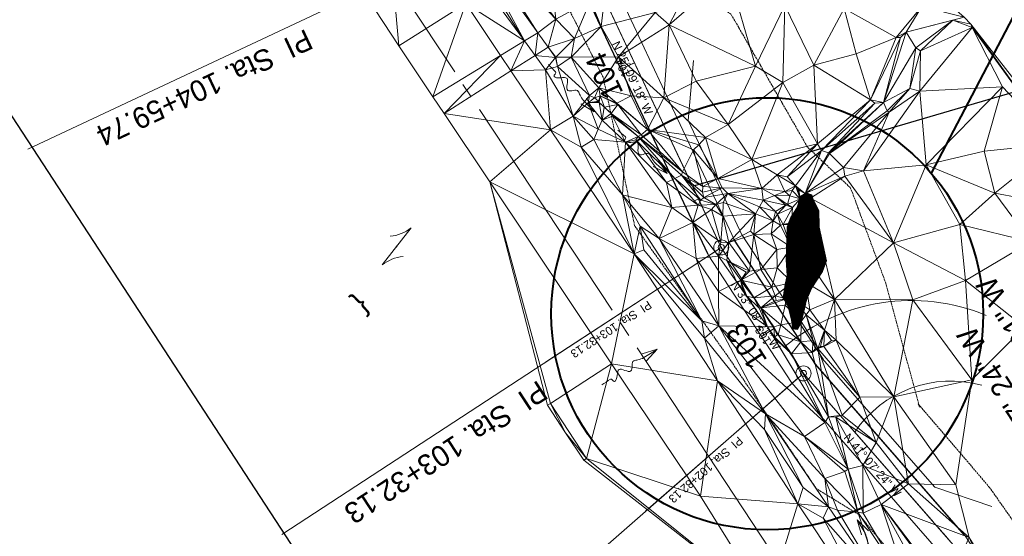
# Model space of a CAD drawing. Extents: x 2399984 to 2508823, y 556481 to 592637.
# Tile 15 of 158: x 2439688 to 2440016, y 560961 to 561133. Entities that reach past the tile are written whole.
import ezdxf
from ezdxf.enums import TextEntityAlignment as Align

# ---------------------------------------------------------------- set-up
doc = ezdxf.new("R2010")
doc.units = 0
doc.header["$MEASUREMENT"] = 0
for name, pattern in [('cl20', [100, 5, -5, 80, -5, 5]), ('cl50', [100, 7.5, -7.5, 70, -7.5, 7.5]), ('constlimit', [0.85, 0.65, -0.1, -0.1]), ('fencepr', [1, 0.925, 0.075]), ('stream', [1.4, 0.7, -0.1, 0.1, -0.1, 0.1, -0.1, 0.1, -0.1])]:
    doc.linetypes.add(name, pattern=pattern)
for name, color, linetype, lineweight in [('DR_X_Flow_Arrow', 151, 'Continuous', 0), ('DT_X_Triangles', 91, 'Continuous', 0), ('DV_X_Property_Line', 7, 'Continuous', 0), ('DV_X_Property_Line (Construction)', 7, 'Continuous', 0), ('DV_X_Text', 7, 'Continuous', 0), ('EV_Ecological_Wetlands', 151, 'stream', 13), ('GE_P_CL_20', 7, 'cl20', 13), ('GE_P_CL_50', 7, 'cl50', 13), ('PV_P_Bikeway', 193, 'Continuous', 13), ('RD_P_Fence', 230, 'fencepr', 13), ('RW_P_Const_Limits', 120, 'constlimit', 0), ('RW_X_CL_20', 6, 'cl20', 0)]:
    doc.layers.add(name, color=color, linetype=linetype, lineweight=lineweight)
for name, color, linetype, lineweight, plot in [('GK_Visualization', 30, 'Continuous', 13, False), ('SC_Scratch1', 7, 'Continuous', 0, False), ('SC_Scratch2', 7, 'Continuous', 0, False)]:
    doc.layers.add(name, color=color, linetype=linetype, lineweight=lineweight, plot=plot)
doc.styles.add('Slanted-Normal LS 0.50', font='font31.shx', dxfattribs={"height": 0.14})
doc.styles.add('Style-font30', font='font30.shx')
doc.styles.add('Style-font31', font='font31.shx')

# ---------------------------------------------------------------- blocks, each defined once
blk = doc.blocks.new('X_89')
at = {"layer": 'GK_Visualization', "color": 1, "linetype": 'Continuous', "lineweight": 0}
for p, q in [((-0.07, -0.07), (0.07, 0.07)), ((-0.07, 0.07), (0.07, -0.07))]:
    blk.add_line(p, q, dxfattribs=at)
blk = doc.blocks.new('X_90')
at = {"layer": 'GK_Visualization', "color": 1, "linetype": 'Continuous', "lineweight": 0}
for p, q in [((-0.07, -0.07), (0.07, 0.07)), ((-0.07, 0.07), (0.07, -0.07))]:
    blk.add_line(p, q, dxfattribs=at)
blk = doc.blocks.new('DFL-X_7')
at = {"layer": 'DR_X_Flow_Arrow', "color": 151, "linetype": 'Continuous', "lineweight": 0, "flags": 128}
blk.add_lwpolyline([(-0.08, -0.0214), (0, 0), (-0.08, 0.0215)], dxfattribs=at)
at = {"layer": 'DR_X_Flow_Arrow', "color": 151, "linetype": 'Continuous', "lineweight": 0}
blk.add_open_spline([(0, 0), (-0.0277, 0.0001), (-0.0554, 0.0002), (-0.0831, 0.0003), (-0.0943, 0.0003), (-0.1051, 0.005), (-0.116, 0.0078), (-0.1231, 0.0095), (-0.1298, 0.0131), (-0.1368, 0.015), (-0.1547, 0.0198), (-0.1638, -0.0202), (-0.1793, -0.0217), (-0.1968, -0.0235), (-0.2129, 0.0182), (-0.2278, 0.0195), (-0.244, 0.0209), (-0.2647, -0.0282), (-0.2838, -0.0217), (-0.2906, -0.0194), (-0.2867, 0.0007), (-0.2951, 0.0006), (-0.3134, 0.0004), (-0.3317, 0.0002), (-0.35, 0)], degree=3, knots=[0, 0, 0, 0, 0.203531, 0.203531, 0.203531, 0.286234, 0.286234, 0.286234, 0.340272, 0.340272, 0.340272, 0.477755, 0.477755, 0.477755, 0.633727, 0.633727, 0.633727, 0.804111, 0.804111, 0.804111, 0.865463, 0.865463, 0.865463, 1, 1, 1, 1], dxfattribs=at)
blk = doc.blocks.new('DFL-X_8')
at = {"layer": 'DR_X_Flow_Arrow', "color": 151, "linetype": 'Continuous', "lineweight": 0, "flags": 128}
blk.add_lwpolyline([(-0.08, -0.0214), (0, 0), (-0.08, 0.0215)], dxfattribs=at)
at = {"layer": 'DR_X_Flow_Arrow', "color": 151, "linetype": 'Continuous', "lineweight": 0}
blk.add_open_spline([(0, 0), (-0.0277, 0.0001), (-0.0554, 0.0002), (-0.0831, 0.0003), (-0.0943, 0.0003), (-0.1051, 0.005), (-0.116, 0.0078), (-0.1231, 0.0095), (-0.1298, 0.0131), (-0.1368, 0.015), (-0.1547, 0.0198), (-0.1638, -0.0202), (-0.1793, -0.0217), (-0.1968, -0.0235), (-0.2129, 0.0182), (-0.2277, 0.0195), (-0.2439, 0.0209), (-0.2649, -0.028), (-0.2837, -0.0217), (-0.2905, -0.0195), (-0.2867, 0.0007), (-0.2951, 0.0006), (-0.3134, 0.0004), (-0.3317, 0.0002), (-0.35, 0)], degree=3, knots=[0, 0, 0, 0, 0.203531, 0.203531, 0.203531, 0.286234, 0.286234, 0.286234, 0.340272, 0.340272, 0.340272, 0.477755, 0.477755, 0.477755, 0.633727, 0.633727, 0.633727, 0.804111, 0.804111, 0.804111, 0.865463, 0.865463, 0.865463, 1, 1, 1, 1], dxfattribs=at)
blk = doc.blocks.new('DFL-X_9')
at = {"layer": 'DR_X_Flow_Arrow', "color": 151, "linetype": 'Continuous', "lineweight": 0, "flags": 128}
blk.add_lwpolyline([(-0.08, -0.0214), (0, 0), (-0.08, 0.0215)], dxfattribs=at)
at = {"layer": 'DR_X_Flow_Arrow', "color": 151, "linetype": 'Continuous', "lineweight": 0}
blk.add_open_spline([(0, 0), (-0.0277, 0.0001), (-0.0554, 0.0002), (-0.0831, 0.0002), (-0.0943, 0.0003), (-0.1052, 0.005), (-0.116, 0.0077), (-0.1231, 0.0095), (-0.1299, 0.0131), (-0.1368, 0.015), (-0.1546, 0.0198), (-0.1637, -0.0202), (-0.1792, -0.0218), (-0.1969, -0.0235), (-0.2127, 0.0182), (-0.2277, 0.0195), (-0.2442, 0.0209), (-0.265, -0.0281), (-0.2838, -0.0218), (-0.2905, -0.0195), (-0.2867, 0.0007), (-0.2951, 0.0006), (-0.3134, 0.0004), (-0.3317, 0.0002), (-0.35, 0)], degree=3, knots=[0, 0, 0, 0, 0.203531, 0.203531, 0.203531, 0.286234, 0.286234, 0.286234, 0.340272, 0.340272, 0.340272, 0.477755, 0.477755, 0.477755, 0.633727, 0.633727, 0.633727, 0.804111, 0.804111, 0.804111, 0.865463, 0.865463, 0.865463, 1, 1, 1, 1], dxfattribs=at)
blk = doc.blocks.new('DFL-X_10')
at = {"layer": 'DR_X_Flow_Arrow', "color": 151, "linetype": 'Continuous', "lineweight": 0, "flags": 128}
blk.add_lwpolyline([(-0.08, -0.0214), (0, 0), (-0.08, 0.0215)], dxfattribs=at)
at = {"layer": 'DR_X_Flow_Arrow', "color": 151, "linetype": 'Continuous', "lineweight": 0}
blk.add_open_spline([(0, 0), (-0.0277, 0.0001), (-0.0554, 0.0002), (-0.0831, 0.0003), (-0.0943, 0.0003), (-0.1051, 0.005), (-0.116, 0.0078), (-0.1231, 0.0095), (-0.1298, 0.0131), (-0.1368, 0.015), (-0.1546, 0.0198), (-0.1637, -0.0202), (-0.1793, -0.0218), (-0.1969, -0.0235), (-0.2128, 0.0182), (-0.2277, 0.0195), (-0.2441, 0.0209), (-0.265, -0.0281), (-0.2837, -0.0218), (-0.2905, -0.0195), (-0.2867, 0.0007), (-0.2951, 0.0006), (-0.3134, 0.0004), (-0.3317, 0.0002), (-0.35, 0)], degree=3, knots=[0, 0, 0, 0, 0.203531, 0.203531, 0.203531, 0.286234, 0.286234, 0.286234, 0.340272, 0.340272, 0.340272, 0.477755, 0.477755, 0.477755, 0.633727, 0.633727, 0.633727, 0.804111, 0.804111, 0.804111, 0.865463, 0.865463, 0.865463, 1, 1, 1, 1], dxfattribs=at)
blk = doc.blocks.new('OHK_8')
at = {"layer": 'DV_X_Property_Line', "color": 2, "linetype": 'Continuous', "lineweight": 0}
blk.add_line((-0.1, -0.12), (0.1, 0.12), dxfattribs=at)
for centre, start, end in [((-0.0581, 0.335), 273.69448, 306.33701), ((0.0581, -0.335), 93.69448, 126.33701)]:
    blk.add_arc(centre, 0.2668, start, end, dxfattribs=at)
at = {"layer": 'DV_X_Property_Line (Construction)', "color": 2, "linetype": 'Continuous', "lineweight": 30}
blk.add_point((0, 0), dxfattribs=at)

msp = doc.modelspace()

# ---------------------------------------------------------------- hatches: boundary and pattern name
at = {"layer": 'EV_Ecological_Wetlands', "linetype": 'Continuous'}
h = msp.add_hatch(dxfattribs=at)
h.set_pattern_fill('HATCH', color=256, style=0, pattern_type=2)
h.set_pattern_definition([(168.1391, (2439929.81453, 561070.47124), (-0.1027684, -0.4893247), [])])
h.paths.add_polyline_path([(2439952.2, 561073.51), (2439951.69, 561075.03), (2439949.83, 561075.71), (2439947.81, 561074.36), (2439946.96, 561070.98), (2439944.6, 561067.27), (2439943.58, 561064.4), (2439943.25, 561053.42), (2439943.58, 561048.19), (2439942.91, 561045.32), (2439942.23, 561040.93), (2439943.92, 561037.89), (2439944.94, 561033.33), (2439945.44, 561030.46), (2439946.96, 561030.29), (2439948.14, 561032.49), (2439950, 561040.09), (2439951.69, 561044.14), (2439955.23, 561049.54), (2439956.58, 561053.09), (2439954.22, 561064.23), (2439954.05, 561069.8)])
h = msp.add_hatch(dxfattribs=at)
h.set_pattern_fill('HATCH', color=256, style=0, pattern_type=2)
h.set_pattern_definition([(213.1391, (2439920.01994, 561060.35696), (0.1366683, -0.2093365), [])])
h.paths.add_polyline_path([(2439952.2, 561073.51), (2439951.69, 561075.03), (2439949.83, 561075.71), (2439947.81, 561074.36), (2439946.96, 561070.98), (2439944.6, 561067.27), (2439943.58, 561064.4), (2439943.25, 561053.42), (2439943.58, 561048.19), (2439942.91, 561045.32), (2439942.23, 561040.93), (2439943.92, 561037.89), (2439944.94, 561033.33), (2439945.44, 561030.46), (2439946.96, 561030.29), (2439948.14, 561032.49), (2439950, 561040.09), (2439951.69, 561044.14), (2439955.23, 561049.54), (2439956.58, 561053.09), (2439954.22, 561064.23), (2439954.05, 561069.8)])

# ---------------------------------------------------------------- linework, layer by layer
at = {"layer": 'EV_Ecological_Wetlands', "linetype": 'Continuous', "flags": 128}
msp.add_lwpolyline([(2439952.2, 561073.51), (2439951.69, 561075.03), (2439949.83, 561075.71), (2439947.81, 561074.36), (2439946.96, 561070.98), (2439944.6, 561067.27), (2439943.58, 561064.4), (2439943.25, 561053.42), (2439943.58, 561048.19), (2439942.91, 561045.32), (2439942.23, 561040.93), (2439943.92, 561037.89), (2439944.94, 561033.33), (2439945.44, 561030.46), (2439946.96, 561030.29), (2439948.14, 561032.49), (2439950, 561040.09), (2439951.69, 561044.14), (2439955.23, 561049.54), (2439956.58, 561053.09), (2439954.22, 561064.23), (2439954.05, 561069.8), (2439952.2, 561073.51)], close=True, dxfattribs=at)
msp.add_lwpolyline([(2439952.2, 561073.51), (2439951.69, 561075.03), (2439949.83, 561075.71), (2439947.81, 561074.36), (2439946.96, 561070.98), (2439944.6, 561067.27), (2439943.58, 561064.4), (2439943.25, 561053.42), (2439943.58, 561048.19), (2439942.91, 561045.32), (2439942.23, 561040.93), (2439943.92, 561037.89), (2439944.94, 561033.33), (2439945.44, 561030.46), (2439946.96, 561030.29), (2439948.14, 561032.49), (2439950, 561040.09), (2439951.69, 561044.14), (2439955.23, 561049.54), (2439956.58, 561053.09), (2439954.22, 561064.23), (2439954.05, 561069.8), (2439952.2, 561073.51)], close=True, dxfattribs=at)
at = {"layer": 'GE_P_CL_20'}
for p, q in [((2439921.63, 561057.53), (2439867.39, 561173.03)), ((2439948.97, 561015.66), (2439921.63, 561057.53)), ((2439998.77, 560958.61), (2439948.97, 561015.66))]:
    msp.add_line(p, q, dxfattribs=at)
at = {"layer": 'GE_P_CL_20', "linetype": 'Continuous'}
for p, q in [((2439892.78, 561118.96), (2439890.97, 561118.11)), ((2439914.04, 561073.7), (2439912.23, 561072.85)), ((2439920.79, 561056.98), (2439863.17, 561019.36)), ((2439939.2, 561030.62), (2439937.52, 561029.53)), ((2439948.21, 561015), (2439896.47, 560969.83)), ((2439970.1, 560991.45), (2439968.59, 560990.14))]:
    msp.add_line(p, q, dxfattribs=at)
for centre in [(2439921.63, 561057.53), (2439948.97, 561015.66)]:
    msp.add_circle(centre, 1, dxfattribs=at)
at = {"layer": 'GE_P_CL_50', "linetype": 'Continuous'}
for p, q in [((2439865.13, 561171.97), (2439691.07, 561090.23)), ((2439892.78, 561118.96), (2439888.26, 561116.83)), ((2439919.54, 561056.16), (2439775.47, 560962.11)), ((2439939.2, 561030.62), (2439935.01, 561027.89)), ((2439947.08, 561014.02), (2439817.73, 560901.08))]:
    msp.add_line(p, q, dxfattribs=at)
at = {"layer": 'GE_P_CL_50'}
for p, q in [((2439921.63, 561057.53), (2439867.39, 561173.03)), ((2439948.97, 561015.66), (2439921.63, 561057.53)), ((2439998.77, 560958.61), (2439948.97, 561015.66))]:
    msp.add_line(p, q, dxfattribs=at)
at = {"layer": 'GE_P_CL_50', "linetype": 'Continuous'}
for centre in [(2439921.63, 561057.53), (2439948.97, 561015.66)]:
    msp.add_circle(centre, 2.5, dxfattribs=at)
at = {"layer": 'GE_P_CL_50', "linetype": 'Continuous', "extrusion": (0, 0, -1)}
for centre, radius, start, end in [((-2439984.82, 560974.32), 65.53, 50.3517, 112.3131), ((-2439998.06, 560974.4), 38.72, 34.1471, 105.2136)]:
    msp.add_arc(centre, radius, start, end, dxfattribs=at)
at = {"layer": 'GK_Visualization', "color": 1, "flags": 128}
msp.add_lwpolyline([(2440256.67, 560563.59), (2440052.79, 560875.88), (2439998.77, 560958.61), (2439948.97, 561015.66), (2439921.63, 561057.53), (2439867.39, 561173.03), (2439128.77, 562304.38), (2439075.88, 562386.31), (2439021.22, 562470.05), (2439021.22, 562470.05)], dxfattribs=at)
at = {"layer": 'PV_P_Bikeway'}
for p, q in [((2439926.01, 561059.97), (2439871.77, 561175.47)), ((2439917.25, 561055.09), (2439863.01, 561170.59)), ((2439952.96, 561018.69), (2439926.01, 561059.97)), ((2439944.97, 561012.64), (2439917.25, 561055.09)), ((2440002.77, 560961.64), (2439952.96, 561018.69)), ((2439994.78, 560955.59), (2439944.97, 561012.64)), ((2440061.02, 560872.42), (2440002.77, 560961.64))]:
    msp.add_line(p, q, dxfattribs=at)
at = {"layer": 'RD_P_Fence', "linetype": 'fencepr', "ltscale": 0.5}
msp.add_line((2439910.65, 561099.73), (2439912.34, 561119.66), dxfattribs=at)
at = {"layer": 'RD_P_Fence'}
for p, q in [((2439928.72, 561061.25), (2439910.65, 561099.73)), ((2439955.47, 561020.33), (2439928.52, 561061.61)), ((2439992.61, 560977.83), (2439955.22, 561020.66))]:
    msp.add_line(p, q, dxfattribs=at)
at = {"layer": 'RD_P_Fence', "linetype": 'fencepr', "ltscale": 0.25}
msp.add_line((2440011.54, 560971.36), (2439992.61, 560977.83), dxfattribs=at)
at = {"layer": 'RW_P_Const_Limits'}
for p, q in [((2439859.95, 561158.78), (2439882.39, 561114)), ((2439964.44, 561077.48), (2439950.3, 561090.89)), ((2439964.44, 561077.48), (2439965.07, 561076.12)), ((2439976.33, 561045.63), (2439965.07, 561076.12)), ((2440010.85, 560977.71), (2439987.07, 561005.55)), ((2440019.94, 560964.79), (2440010.85, 560977.71))]:
    msp.add_line(p, q, dxfattribs=at)
at = {"layer": 'RW_P_Const_Limits', "flags": 128}
for points in [[(2439950.3, 561090.89), (2439950.3, 561090.89), (2439924.88, 561135.07), (2439878.16, 561167.33), (2439852.46, 561211.37), (2439824.55, 561252.86), (2439797.91, 561295.17), (2439771.41, 561337.59), (2439742.93, 561378.71), (2439715.63, 561420.6), (2439687.38, 561461.87), (2439660.1, 561503.77), (2439632.7, 561545.59), (2439605.99, 561587.87), (2439578.27, 561629.48), (2439551.13, 561671.47), (2439524.24, 561713.63), (2439496.89, 561755.49), (2439469.91, 561797.59), (2439442.39, 561839.33), (2439415.37, 561881.4), (2439387.6, 561922.99), (2439362.05, 561966.02), (2439334.88, 562008), (2439306.28, 562049.03), (2439278.53, 562090.64), (2439251.54, 562132.8), (2439226.63, 562176.17), (2439199.54, 562218.2), (2439171.5, 562259.6), (2439143.67, 562301.14), (2439115.08, 562342.19), (2439086.35, 562383.15), (2439059.38, 562425.18), (2439032.27, 562467.26)], [(2439953.2, 560977.36), (2439924.18, 561020.81), (2439892.82, 561064.73), (2439882.39, 561114), (2439882.39, 561114)], [(2439987.07, 561005.55), (2439987.07, 561005.55), (2439987.59, 561004.41), (2439976.33, 561045.63)], [(2439967.32, 560968.76), (2439953.2, 560977.36)], [(2440149.78, 560691.28), (2440122.02, 560738.84), (2440042.22, 560859.88), (2440014.36, 560901.49), (2439988, 560943.99), (2439967.32, 560968.76)]]:
    msp.add_lwpolyline(points, dxfattribs=at)
at = {"layer": 'RW_X_CL_20'}
msp.add_line((2440362.14, 560314.92), (2439330.9, 561875.89), dxfattribs=at)
at = {"layer": 'SC_Scratch1', "color": 1, "lineweight": 40}
msp.add_line((2439991.49, 561082.18), (2442723.97, 566307.99), dxfattribs=at)
at = {"layer": 'SC_Scratch1', "color": 2, "lineweight": 30}
msp.add_line((2439912.05, 561077.94), (2441611.3, 561575.26), dxfattribs=at)
at = {"layer": 'SC_Scratch1', "color": 4, "lineweight": 30}
msp.add_line((2440280.16, 560190.66), (2439521.11, 561353.31), dxfattribs=at)
at = {"layer": 'SC_Scratch1', "color": 1, "lineweight": 40}
msp.add_circle((2439936.91, 561035.48), 71.83, dxfattribs=at)
at = {"layer": 'SC_Scratch2', "color": 4, "linetype": 'Continuous', "lineweight": 30}
for p, q in [((2439917.11, 561055.4), (2439862.87, 561170.9)), ((2439953.15, 561018.4), (2439925.82, 561060.26)), ((2440002.54, 560961.9), (2439952.73, 561018.95))]:
    msp.add_line(p, q, dxfattribs=at)

# ---------------------------------------------------------------- block references
at = {"layer": 'DR_X_Flow_Arrow', "color": 151, "linetype": 'Continuous', "lineweight": 0}
for name, p, xscale, yscale, zscale, rotation in [('DFL-X_10', (2439879.37, 561102.64), 62.50000000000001, 62.50000000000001, 62.50000000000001, 314.1380922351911), ('DFL-X_9', (2439903.66, 561082.12), 62.49999999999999, 62.49999999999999, 62.49999999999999, 318.8454364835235), ('DFL-X_7', (2439900.27, 561023.68), 62.50000000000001, 62.50000000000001, 62.50000000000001, 32.75368319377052), ('DFL-X_8', (2439966.83, 560966.97), 62.50000000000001, 62.50000000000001, 62.50000000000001, 120.6988647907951)]:
    msp.add_blockref(name, p, dxfattribs=dict(at, xscale=xscale, yscale=yscale, zscale=zscale, rotation=rotation))
at = {"layer": 'DV_X_Property_Line', "color": 2, "linetype": 'Continuous', "lineweight": 30, "xscale": 50, "yscale": 50, "zscale": 50, "rotation": 181.5795917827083}
msp.add_blockref('OHK_8', (2439813.66, 561057.86), dxfattribs=at)
at = {"layer": 'GK_Visualization', "color": 1, "linetype": 'Continuous', "lineweight": 0}
for name, p in [('X_90', (2439921.63, 561057.53)), ('X_89', (2439948.97, 561015.66))]:
    msp.add_blockref(name, p, dxfattribs=at)

# ---------------------------------------------------------------- texts
at = {"layer": 'DV_X_Text', "style": 'Slanted-Normal LS 0.50'}
msp.add_text('}', height=7, rotation=42.5704, dxfattribs=at).set_placement((2439801.16, 561039.34), align=Align.MIDDLE_CENTER)
at = {"layer": 'GE_P_CL_20', "linetype": 'Continuous', "style": 'Style-font31'}
for s, rotation, p in [('N 25%%d 09\' 18" W', 295.1549, (2439893.33, 561114.49)), ('N 33%%d 08\' 21" W', 303.1391, (2439934.24, 561035.65)), ('N 41%%d 07\' 24" W', 311.1232, (2439972.95, 560986.06))]:
    msp.add_text(s, height=2.8, rotation=rotation, dxfattribs=at).set_placement(p, align=Align.TOP_CENTER)
for s, rotation, p in [('104', 115.1549, (2439890.01, 561117.8)), ('103', 123.1391, (2439936.66, 561029.02))]:
    msp.add_text(s, height=2.8, rotation=rotation, dxfattribs=at).set_placement(p, align=Align.CENTER)
for s, rotation, p in [('PI  Sta. 103+32.13', 213.1391, (2439897.28, 561039.96)), ('PI  Sta. 102+82.13', 221.1232, (2439927.29, 560994.88))]:
    msp.add_text(s, height=2.8, rotation=rotation, dxfattribs=at).set_placement(p)
at = {"layer": 'GE_P_CL_50', "linetype": 'Continuous', "style": 'Style-font31'}
for s, rotation, p in [('PI  Sta. 104+59.74', 205.1549, (2439783.5, 561130.31)), ('PI  Sta. 103+32.13', 213.1391, (2439860.74, 561013.6))]:
    msp.add_text(s, height=7, rotation=rotation, dxfattribs=at).set_placement(p)
for s, rotation, p in [('104', 115.1549, (2439885.86, 561116.07)), ('103', 123.1391, (2439932.86, 561026.61))]:
    msp.add_text(s, height=7, rotation=rotation, dxfattribs=at).set_placement(p, align=Align.CENTER)
for s, p in [('N 33%%d 08\' 21" W', (2440024.12, 561017.14)), ('N 41%%d 07\' 24" W', (2440017.64, 561000.5))]:
    msp.add_text(s, height=7, rotation=123.1391, dxfattribs=at).set_placement(p, align=Align.TOP_CENTER)
at = {"layer": 'GK_Visualization', "color": 1, "style": 'Style-font30'}
for s, p in [('TEMPC31', (2439921.63, 561057.53)), ('TEMPB31', (2439948.97, 561015.66))]:
    msp.add_text(s, height=0.14, dxfattribs=at).set_placement(p, align=Align.RIGHT)

# ---------------------------------------------------------------- meshes
at = {"layer": 'DT_X_Triangles'}
mesh = msp.add_polyface(dxfattribs=at)
corners = [(2439757.13, 561211.35), (2439781.24, 561222.11), (2439785.69, 561168.36), (2439770.4, 561252.39), (2439804.95, 561211.15), (2439803.36, 561210.19), (2439801.16, 561208.17), (2439777.67, 561255.98), (2439807.49, 561212.54), (2439809.5, 561179.38), (2439814.41, 561124.6), (2439837.17, 561161.7), (2439834.64, 561160.2), (2439832.36, 561158.64), (2439839.18, 561162.47), (2439812.35, 561211.85), (2439836.69, 561138.62), (2439834.87, 561211.22), (2439842.61, 561164.96), (2439825.76, 561107.65), (2439848.26, 561121.37), (2439829.47, 561102.11), (2439851.7, 561116.24), (2439856.18, 561126.2), (2439835.69, 561232.97), (2439871.56, 561172.79), (2439863.01, 561165.3), (2439860.61, 561128.9), (2439866.65, 561133.38), (2439859.73, 561121.35), (2439863.23, 561116.59), (2439864.85, 561096.63), (2439866.47, 561120.69), (2439864.05, 561124.09)]
mesh.append_faces([[corners[k] for k in face] for face in [(0, 1, 2), (3, 4, 5), (3, 5, 6), (7, 8, 4), (1, 6, 9), (1, 9, 2), (2, 9, 10), (6, 5, 11), (6, 11, 12), (6, 12, 13), (6, 13, 9), (5, 4, 11), (4, 8, 14), (4, 14, 11), (8, 15, 14), (9, 13, 16), (9, 16, 10), (15, 17, 18), (15, 18, 14), (10, 16, 19), (19, 16, 20), (19, 20, 21), (21, 20, 22), (13, 12, 23), (13, 23, 16), (12, 11, 23), (17, 24, 25), (17, 25, 26), (17, 26, 18), (16, 23, 20), (11, 14, 27), (11, 27, 23), (14, 18, 28), (14, 28, 27), (18, 26, 28), (20, 23, 22), (22, 23, 29), (22, 29, 30), (22, 30, 31), (23, 27, 29), (29, 32, 30), (29, 27, 33)]])
mesh = msp.add_polyface(dxfattribs=at)
corners = [(2439835.69, 561232.97), (2439897.15, 561162.31), (2439871.56, 561172.79), (2439859.73, 561121.35), (2439864.05, 561124.09), (2439866.47, 561120.69), (2439860.61, 561128.9), (2439866.65, 561133.38), (2439863.01, 561165.3), (2439884.51, 561154.55), (2439878.14, 561139.61), (2439863.23, 561116.59), (2439867.16, 561117.69), (2439872.37, 561101.22), (2439866.64, 561120.78), (2439872.81, 561126.96), (2439871.73, 561120.81), (2439877.78, 561108.01), (2439881.72, 561130.98), (2439887.42, 561120.88), (2439880.88, 561110.59), (2439879.45, 561107.26), (2439881.3, 561107.94), (2439891.68, 561107.99), (2439886.85, 561105.53), (2439899.64, 561135.65), (2439903.93, 561151.14), (2439904.34, 561131.54), (2439902.5, 561107.27), (2439924.05, 561148.67), (2439907.8, 561138.26), (2439913.27, 561112.78), (2439932.96, 561117.76)]
mesh.append_faces([[corners[k] for k in face] for face in [(0, 1, 2), (3, 4, 5), (6, 7, 4), (8, 2, 9), (8, 9, 10), (8, 10, 7), (11, 5, 12), (11, 12, 13), (4, 14, 5), (4, 7, 15), (4, 15, 14), (5, 14, 12), (14, 16, 12), (14, 15, 16), (7, 10, 15), (12, 16, 17), (12, 17, 13), (2, 1, 9), (16, 15, 18), (16, 18, 19), (16, 19, 20), (16, 20, 17), (15, 10, 18), (17, 20, 21), (10, 9, 18), (21, 20, 22), (20, 19, 23), (20, 23, 24), (18, 9, 25), (18, 25, 19), (9, 1, 26), (9, 26, 25), (19, 25, 27), (19, 27, 28), (19, 28, 23), (1, 29, 26), (25, 26, 30), (25, 30, 27), (28, 27, 31), (26, 29, 30), (27, 30, 29), (27, 32, 31)]])
mesh = msp.add_polyface(dxfattribs=at)
corners = [(2439897.15, 561162.31), (2439964.19, 561152.85), (2439924.05, 561148.67), (2439904.34, 561131.54), (2439932.96, 561117.76), (2439913.27, 561112.78), (2439923.94, 561098.39), (2439915.43, 561075.95), (2439921.93, 561077.32), (2439915.83, 561074.16), (2439915.44, 561077.77), (2439920.45, 561080.44), (2439923.82, 561075.43), (2439919.85, 561071.79), (2439916.42, 561094.12), (2439931.75, 561086.76), (2439922.25, 561072.5), (2439935.08, 561077.15), (2439935.5, 561073.21), (2439934.38, 561070.98), (2439942.13, 561112.4), (2439942.71, 561138.02), (2439953.59, 561091.98), (2439940.24, 561081.67), (2439942.75, 561076.16), (2439939.37, 561074.85), (2439943.05, 561071.61), (2439944.44, 561074.73), (2439943.67, 561071.82), (2439943.56, 561080.95), (2439946.36, 561078.04), (2439952.42, 561118.16), (2439945.23, 561076.41), (2439947.86, 561073.65), (2439949.5, 561075.5), (2439946.93, 561077.2), (2439947.36, 561076.72)]
mesh.append_faces([[corners[k] for k in face] for face in [(0, 1, 2), (3, 2, 4), (5, 4, 6), (7, 8, 9), (7, 10, 8), (10, 11, 8), (9, 12, 13), (9, 8, 12), (14, 6, 15), (14, 15, 11), (13, 12, 16), (11, 15, 17), (11, 17, 8), (8, 17, 12), (12, 17, 18), (12, 18, 19), (6, 4, 20), (6, 20, 15), (2, 1, 21), (2, 21, 4), (15, 20, 22), (15, 22, 23), (15, 23, 17), (4, 21, 20), (17, 24, 25), (17, 25, 18), (17, 23, 24), (18, 25, 26), (25, 24, 27), (25, 27, 28), (23, 22, 29), (23, 29, 30), (23, 30, 24), (20, 21, 31), (24, 30, 32), (24, 32, 27), (28, 27, 33), (27, 32, 33), (32, 30, 33), (30, 34, 35), (30, 35, 33), (35, 36, 33)]])
mesh = msp.add_polyface(dxfattribs=at)
corners = [(2439942.13, 561112.4), (2439952.42, 561118.16), (2439953.59, 561091.98), (2439942.71, 561138.02), (2439964.19, 561152.85), (2439962.52, 561137.02), (2439943.56, 561080.95), (2439954.9, 561089.73), (2439946.36, 561078.04), (2439949.5, 561075.5), (2439946.93, 561077.2), (2439947.36, 561076.72), (2439947.86, 561073.65), (2439950, 561073.79), (2439947.9, 561057.06), (2439951.24, 561073.91), (2439959.27, 561040.23), (2439957.32, 561089.02), (2439957.6, 561088.74), (2439962.22, 561084.12), (2439962.73, 561081.21), (2439978.89, 561059.06), (2439966.47, 561121.95), (2439971.25, 561106.57), (2439972.72, 561105.46), (2439975.62, 561105.75), (2439977.46, 561102.56), (2439976.76, 561103), (2439968.9, 561082.98), (2439988.35, 561137.62), (2439979.78, 561127.3), (2439987.65, 561109.52), (2439981.24, 561127.29)]
mesh.append_faces([[corners[k] for k in face] for face in [(0, 1, 2), (3, 4, 5), (3, 5, 1), (6, 2, 7), (6, 7, 8), (8, 7, 9), (10, 9, 11), (11, 9, 12), (12, 9, 13), (12, 13, 14), (14, 13, 15), (14, 15, 16), (9, 15, 13), (9, 7, 17), (9, 17, 18), (9, 18, 19), (9, 19, 20), (9, 20, 15), (15, 20, 21), (15, 21, 16), (1, 5, 22), (1, 22, 23), (1, 23, 2), (2, 23, 7), (7, 24, 17), (7, 23, 24), (17, 24, 25), (17, 25, 18), (18, 26, 19), (18, 25, 27), (18, 27, 26), (19, 26, 28), (19, 28, 20), (5, 4, 29), (5, 29, 30), (5, 30, 22), (20, 28, 21), (22, 30, 23), (28, 26, 31), (23, 25, 24), (23, 30, 32), (23, 32, 25)]])
mesh = msp.add_polyface(dxfattribs=at)
corners = [(2439964.19, 561152.85), (2439994.11, 561141.39), (2439988.35, 561137.62), (2439968.9, 561082.98), (2439987.65, 561109.52), (2439989.8, 561084.96), (2439978.89, 561059.06), (2439975.62, 561105.75), (2439981.24, 561127.29), (2439983.12, 561129.05), (2439986.33, 561123.9), (2439984.32, 561110.32), (2439976.76, 561103), (2439977.46, 561102.56), (2440000.91, 561065.19), (2440002.83, 561046.57), (2439979.78, 561127.3), (2440002.44, 561134.04), (2439998.66, 561133.04), (2439987.88, 561122.91), (2440005, 561130.63), (2440015.12, 561110.96), (2440009.02, 561089.55), (2440012.54, 561075.55), (2440004.6, 561131.74), (2440024.6, 561059.38), (2440056.67, 561065.13), (2440033.04, 561091.94), (2440029.22, 561072.5), (2440043.06, 561055.92), (2440038.52, 561048.38)]
mesh.append_faces([[corners[k] for k in face] for face in [(0, 1, 2), (3, 4, 5), (3, 5, 6), (7, 8, 9), (7, 9, 10), (7, 10, 11), (7, 11, 12), (12, 11, 13), (13, 11, 4), (6, 5, 14), (6, 14, 15), (16, 2, 9), (16, 9, 8), (9, 2, 17), (9, 17, 18), (9, 18, 10), (11, 19, 4), (11, 10, 19), (10, 18, 19), (4, 19, 20), (4, 20, 21), (4, 21, 5), (19, 18, 20), (2, 1, 17), (5, 21, 22), (5, 22, 23), (5, 23, 14), (18, 17, 24), (18, 24, 20), (14, 23, 25), (14, 25, 15), (24, 26, 27), (24, 27, 20), (20, 27, 21), (22, 21, 27), (22, 27, 23), (23, 27, 28), (23, 28, 25), (25, 28, 29), (28, 27, 26), (28, 26, 29), (30, 29, 26)]])
mesh = msp.add_polyface(dxfattribs=at)
corners = [(2439829.47, 561102.11), (2439851.7, 561116.24), (2439864.85, 561096.63), (2439844.71, 561079.37), (2439892.61, 561055.4), (2439863.23, 561116.59), (2439872.37, 561101.22), (2439875.08, 561090.91), (2439877.78, 561108.01), (2439877.39, 561105.56), (2439880.66, 561096.85), (2439879.26, 561093.45), (2439888.79, 561074.99), (2439879.45, 561107.26), (2439880.8, 561106.19), (2439880.92, 561105.95), (2439881.06, 561105.76), (2439882.03, 561099.79), (2439889.81, 561092.48), (2439881.3, 561107.94), (2439880.88, 561110.59), (2439886.85, 561105.53), (2439882.81, 561104.22), (2439882.66, 561104.17), (2439887.23, 561105.02), (2439885.01, 561102.02), (2439885.48, 561101.17), (2439893.94, 561094.36), (2439895.01, 561094.98), (2439891.68, 561107.99), (2439897.04, 561096.76), (2439894.6, 561064.56)]
mesh.append_faces([[corners[k] for k in face] for face in [(0, 1, 2), (0, 2, 3), (3, 2, 4), (5, 6, 2), (2, 6, 7), (2, 7, 4), (6, 8, 9), (6, 9, 10), (6, 10, 11), (6, 11, 7), (7, 11, 12), (7, 12, 4), (9, 8, 13), (9, 13, 14), (9, 14, 15), (9, 15, 16), (9, 16, 17), (9, 17, 10), (11, 10, 18), (11, 18, 12), (13, 19, 14), (10, 17, 18), (14, 19, 15), (20, 21, 19), (15, 19, 16), (16, 19, 22), (16, 22, 23), (16, 23, 17), (19, 21, 24), (19, 24, 22), (17, 23, 25), (17, 25, 26), (17, 26, 18), (23, 22, 25), (22, 24, 25), (25, 27, 26), (25, 24, 28), (25, 28, 27), (26, 27, 18), (21, 29, 30), (21, 30, 24), (12, 31, 4)]])
mesh = msp.add_polyface(dxfattribs=at)
corners = [(2439887.23, 561105.02), (2439897.04, 561096.76), (2439895.01, 561094.98), (2439888.79, 561074.99), (2439889.81, 561092.48), (2439905.21, 561070.8), (2439900.97, 561060.52), (2439894.6, 561064.56), (2439893.94, 561094.36), (2439893.19, 561093.35), (2439903.45, 561079.17), (2439891.68, 561107.99), (2439902.5, 561107.27), (2439892.61, 561055.4), (2439895.83, 561056.78), (2439906.14, 561080.41), (2439908.71, 561082.67), (2439908.4, 561081.57), (2439916.42, 561094.12), (2439914.16, 561091.64), (2439912.37, 561089.94), (2439912.15, 561065.84), (2439913.29, 561053.82), (2439913.27, 561112.78), (2439923.94, 561098.39), (2439913.91, 561071.54), (2439914.82, 561073.28), (2439915.44, 561077.77), (2439915.43, 561075.95), (2439915.83, 561074.16), (2439918.4, 561070.14), (2439921.53, 561059.3), (2439920.67, 561054.62), (2439920.45, 561080.44), (2439919.85, 561071.79)]
mesh.append_faces([[corners[k] for k in face] for face in [(0, 1, 2), (3, 4, 5), (3, 5, 6), (3, 6, 7), (4, 8, 9), (4, 9, 10), (4, 10, 5), (11, 12, 1), (13, 7, 14), (9, 15, 10), (9, 8, 15), (8, 2, 16), (8, 16, 17), (8, 17, 15), (2, 1, 16), (1, 12, 18), (1, 18, 19), (1, 19, 20), (1, 20, 16), (6, 5, 21), (6, 21, 22), (12, 23, 24), (12, 24, 18), (10, 15, 25), (10, 25, 5), (5, 25, 21), (15, 17, 26), (15, 26, 25), (17, 16, 27), (17, 27, 28), (17, 28, 29), (17, 29, 26), (16, 20, 27), (21, 30, 31), (21, 32, 22), (21, 25, 30), (20, 19, 33), (20, 33, 27), (25, 26, 34), (25, 34, 30), (19, 18, 33), (26, 29, 34)]])
mesh = msp.add_polyface(dxfattribs=at)
corners = [(2439844.71, 561079.37), (2439892.61, 561055.4), (2439885.07, 561018.78), (2439864.88, 561005.64), (2439863.81, 561005.06), (2439869.88, 560995.92), (2439869.87, 560995.92), (2439876.83, 560987.41), (2439875.94, 560986.79), (2439914.74, 560974.89), (2439920.39, 561013.23), (2439895.83, 561056.78), (2439915.13, 561033.15), (2439916.02, 561027.34), (2439894.6, 561064.56), (2439900.97, 561060.52), (2439913.29, 561053.82), (2439920.82, 561031.42), (2439920.67, 561054.62), (2439920.75, 561042.85), (2439947.12, 560972.26), (2439936.29, 561002.2), (2439924.12, 561059.21), (2439923.44, 561053.18), (2439926.83, 561045.99), (2439937, 561031.11), (2439929.92, 561049.32), (2439928.08, 561046.7), (2439930.97, 561049.69), (2439928.12, 561046.66), (2439927.98, 561046.57), (2439927, 561045.86), (2439928.92, 561043.06), (2439930.11, 561041.32), (2439929.28, 561042.55)]
mesh.append_faces([[corners[k] for k in face] for face in [(0, 1, 2), (0, 2, 3), (0, 3, 4), (4, 3, 5), (4, 5, 6), (3, 2, 7), (3, 7, 5), (6, 5, 8), (5, 7, 8), (7, 2, 9), (2, 1, 10), (2, 10, 9), (1, 11, 12), (1, 12, 13), (1, 13, 10), (14, 15, 12), (14, 12, 11), (15, 16, 17), (15, 17, 12), (16, 18, 19), (16, 19, 17), (9, 10, 20), (12, 17, 13), (13, 21, 10), (13, 17, 21), (18, 22, 23), (18, 23, 24), (18, 24, 19), (19, 24, 25), (19, 25, 17), (23, 26, 27), (23, 27, 24), (23, 22, 28), (23, 28, 26), (24, 29, 30), (24, 30, 31), (24, 31, 32), (24, 27, 29), (31, 30, 32), (30, 33, 34), (30, 34, 32), (32, 34, 33)]])
mesh = msp.add_polyface(dxfattribs=at)
corners = [(2439912.15, 561065.84), (2439921.53, 561059.3), (2439920.67, 561054.62), (2439918.4, 561070.14), (2439919.85, 561071.79), (2439922.09, 561067.89), (2439922.25, 561072.5), (2439924.12, 561059.21), (2439933, 561068.72), (2439923.82, 561075.43), (2439934.38, 561070.98), (2439931.33, 561062.94), (2439932.46, 561061.88), (2439930.97, 561049.69), (2439938.91, 561066.39), (2439938.27, 561062.08), (2439940.09, 561056.89), (2439934.75, 561050.19), (2439935.5, 561073.21), (2439939.65, 561069.44), (2439943.05, 561071.61), (2439941.3, 561064.93), (2439944.83, 561057.66), (2439940.31, 561068.6), (2439939.37, 561074.85), (2439943.67, 561071.82), (2439945.31, 561070.77), (2439942.24, 561065.14), (2439944.98, 561065.8), (2439944.33, 561065.17), (2439947.86, 561073.65), (2439947.9, 561057.06)]
mesh.append_faces([[corners[k] for k in face] for face in [(0, 1, 2), (3, 4, 5), (3, 5, 1), (4, 6, 5), (2, 1, 7), (1, 5, 7), (5, 6, 8), (5, 8, 7), (6, 9, 8), (9, 10, 8), (7, 8, 11), (7, 11, 12), (7, 12, 13), (11, 8, 12), (12, 8, 14), (12, 14, 15), (12, 15, 16), (12, 16, 17), (8, 10, 14), (10, 18, 19), (10, 19, 14), (18, 20, 19), (15, 14, 21), (15, 21, 22), (15, 22, 16), (14, 23, 21), (14, 19, 23), (24, 25, 20), (19, 20, 23), (23, 20, 26), (23, 26, 27), (23, 27, 21), (21, 27, 22), (27, 26, 28), (27, 28, 29), (27, 29, 22), (20, 25, 26), (25, 30, 26), (29, 28, 31), (29, 31, 22), (28, 30, 31), (28, 26, 30)]])
mesh = msp.add_polyface(dxfattribs=at)
corners = [(2439920.39, 561013.23), (2439936.29, 561002.2), (2439935.98, 560996.96), (2439947.12, 560972.26), (2439920.82, 561031.42), (2439937, 561031.11), (2439956.01, 560999.29), (2439949.25, 560994.62), (2439926.83, 561045.99), (2439928.92, 561043.06), (2439927.98, 561046.57), (2439928.12, 561046.66), (2439932.48, 561040.81), (2439930.11, 561041.32), (2439928.08, 561046.7), (2439929.92, 561049.32), (2439930.97, 561049.69), (2439934.75, 561050.19), (2439938.4, 561044.34), (2439934.19, 561037.29), (2439932.46, 561061.88), (2439939.51, 561041.47), (2439934.74, 561037.49), (2439939.08, 561031.11), (2439939.85, 561039.84), (2439943.19, 561040.44), (2439942.88, 561038.39), (2439941.46, 561031.83), (2439940.09, 561056.89), (2439940.26, 561050.72), (2439948.81, 560977.77), (2439939.36, 561027.83), (2439939.08, 561027.64), (2439945.21, 561045.83), (2439940.17, 561028.36), (2439940.5, 561028.44), (2439944.98, 561022.15), (2439944.83, 561057.66)]
mesh.append_faces([[corners[k] for k in face] for face in [(0, 1, 2), (0, 2, 3), (4, 5, 6), (4, 6, 7), (4, 7, 1), (8, 9, 5), (10, 11, 12), (10, 12, 13), (14, 15, 16), (14, 16, 17), (14, 17, 18), (14, 18, 11), (11, 18, 12), (9, 13, 5), (13, 12, 19), (13, 19, 5), (16, 20, 17), (12, 18, 21), (12, 21, 22), (12, 22, 19), (19, 22, 5), (22, 23, 5), (22, 21, 24), (22, 24, 25), (22, 25, 26), (22, 26, 27), (22, 27, 23), (17, 28, 29), (17, 29, 18), (2, 1, 30), (5, 23, 31), (5, 31, 32), (18, 29, 33), (18, 33, 21), (23, 34, 31), (23, 27, 35), (23, 35, 34), (32, 31, 36), (31, 35, 36), (31, 34, 35), (21, 25, 24), (28, 37, 29)]])
mesh = msp.add_polyface(dxfattribs=at)
corners = [(2439935.98, 560996.96), (2439948.81, 560977.77), (2439947.13, 560972.32), (2439947.12, 560972.26), (2439936.29, 561002.2), (2439949.25, 560994.62), (2439956.08, 560980.7), (2439957.33, 560971.26), (2439937, 561031.11), (2439939.08, 561027.64), (2439956.01, 560999.29), (2439944.98, 561022.15), (2439939.51, 561041.47), (2439945.21, 561045.83), (2439943.19, 561040.44), (2439940.26, 561050.72), (2439944.83, 561057.66), (2439940.5, 561028.44), (2439941.46, 561031.83), (2439948.06, 561026.19), (2439942.88, 561038.39), (2439948.17, 561032.88), (2439945.8, 561040.05), (2439947.33, 561045.18), (2439945.75, 561040.38), (2439947.9, 561057.06), (2439951.81, 561022.55), (2439957.29, 561001.21), (2439949.77, 561045.9), (2439951.11, 561036.77), (2439949.84, 561035.08), (2439948.38, 561045.61), (2439959.27, 561040.23), (2439952.21, 561026.59), (2439955.94, 561029.98), (2439953.74, 561023.88), (2439952.9, 561023.79)]
mesh.append_faces([[corners[k] for k in face] for face in [(0, 1, 2), (0, 2, 3), (4, 5, 6), (4, 6, 7), (4, 7, 1), (8, 9, 10), (9, 11, 10), (12, 13, 14), (15, 16, 13), (17, 18, 19), (17, 19, 11), (18, 20, 21), (18, 21, 19), (20, 14, 22), (20, 22, 21), (14, 23, 24), (14, 24, 22), (14, 13, 23), (16, 25, 23), (16, 23, 13), (11, 19, 26), (11, 26, 27), (11, 27, 10), (24, 28, 29), (24, 29, 30), (24, 30, 22), (24, 23, 31), (24, 31, 28), (22, 30, 21), (23, 25, 31), (25, 28, 31), (25, 32, 28), (19, 33, 26), (19, 21, 33), (21, 30, 33), (28, 32, 29), (30, 29, 34), (30, 34, 35), (30, 35, 33), (26, 33, 36), (26, 36, 35), (33, 35, 36)]])
mesh = msp.add_polyface(dxfattribs=at)
corners = [(2439949.25, 560994.62), (2439956.01, 560999.29), (2439963.78, 560983.78), (2439962.73, 560982.99), (2439956.08, 560980.7), (2439951.11, 561036.77), (2439959.27, 561040.23), (2439955.94, 561029.98), (2439951.81, 561022.55), (2439953.74, 561023.88), (2439957.29, 561001.21), (2439954.61, 561024.64), (2439955.69, 561024.58), (2439967.75, 561007.78), (2439961.83, 561001.82), (2439958.31, 561026.56), (2439959.79, 561026.66), (2439959.7, 561001.07), (2439978.89, 561059.06), (2439985.35, 561040.1), (2439979.05, 561007.9), (2439973.18, 560992.71), (2439968.75, 560985.06), (2439967, 560969.55), (2439968.83, 560969.15), (2439983.9, 560978.94), (2439974.8, 560972.12), (2440002.83, 561046.57), (2440004.99, 561013.51), (2439999.66, 560978.56), (2440024.6, 561059.38), (2440022.44, 561030.98), (2440038.52, 561048.38), (2440043.06, 561055.92)]
mesh.append_faces([[corners[k] for k in face] for face in [(0, 1, 2), (0, 2, 3), (0, 3, 4), (5, 6, 7), (8, 9, 10), (9, 11, 12), (9, 12, 13), (9, 13, 14), (9, 14, 10), (9, 7, 11), (11, 7, 12), (12, 7, 15), (12, 15, 16), (12, 16, 13), (7, 6, 16), (7, 16, 15), (1, 10, 2), (10, 14, 17), (10, 17, 2), (6, 18, 19), (6, 19, 20), (6, 20, 16), (17, 14, 21), (17, 21, 22), (17, 22, 2), (16, 20, 13), (14, 13, 21), (3, 2, 23), (2, 22, 24), (13, 20, 21), (22, 21, 25), (22, 25, 26), (21, 20, 25), (18, 27, 19), (20, 19, 28), (20, 28, 29), (20, 29, 25), (19, 27, 28), (27, 30, 31), (27, 31, 28), (31, 30, 32), (30, 33, 32)]])
mesh = msp.add_polyface(dxfattribs=at)
corners = [(2439875.94, 560986.79), (2439876.83, 560987.41), (2439936.88, 560939.31), (2439914.74, 560974.89), (2439947.12, 560972.26), (2439975.05, 560930.29), (2439987.39, 560911.32), (2439964.98, 560898.9), (2439964.8, 560896.03), (2439947.13, 560972.32), (2439948.81, 560977.77), (2439957.33, 560971.26), (2439955.56, 560967.51), (2439975.1, 560945.3), (2439956.08, 560980.7), (2439960.23, 560970.16), (2439962.73, 560982.99), (2439967, 560969.55), (2439963.78, 560983.78), (2439968.83, 560969.15), (2439988.63, 560910.59), (2439984.05, 560943.53), (2439968.75, 560985.06), (2439974.8, 560972.12), (2439983.9, 560978.94), (2440004.04, 560961.09), (2439995.36, 560943.91), (2439992.89, 560939.26), (2439976.88, 560935.94), (2439982.86, 560930.05), (2439981, 560926.33), (2439978.56, 560940.61), (2439985.82, 560932.88), (2439988.04, 560938.28), (2439989.25, 560925.19), (2439990.93, 560922.84), (2439988.01, 560934.18)]
mesh.append_faces([[corners[k] for k in face] for face in [(0, 1, 2), (1, 3, 2), (3, 4, 2), (2, 4, 5), (2, 5, 6), (2, 6, 7), (2, 7, 8), (4, 9, 5), (9, 10, 11), (9, 11, 12), (9, 12, 5), (12, 11, 13), (12, 13, 5), (14, 15, 11), (14, 16, 17), (14, 17, 15), (11, 15, 13), (15, 17, 13), (18, 19, 17), (7, 6, 20), (17, 19, 21), (17, 21, 13), (22, 23, 19), (19, 23, 21), (23, 24, 25), (23, 26, 27), (23, 27, 21), (5, 28, 29), (5, 29, 30), (5, 30, 6), (5, 13, 28), (13, 31, 28), (13, 21, 31), (28, 31, 32), (28, 32, 29), (31, 21, 33), (31, 33, 32), (30, 29, 34), (30, 34, 35), (30, 20, 6), (29, 32, 34), (32, 33, 36)]])
mesh = msp.add_polyface(dxfattribs=at)
corners = [(2439974.8, 560972.12), (2440004.04, 560961.09), (2439996.18, 560943.98), (2439995.36, 560943.91), (2439981, 560926.33), (2439990.93, 560922.84), (2439993.81, 560913.95), (2439988.63, 560910.59), (2439983.9, 560978.94), (2439999.66, 560978.56), (2439984.05, 560943.53), (2439992.89, 560939.26), (2439988.04, 560938.28), (2439985.82, 560932.88), (2439988.01, 560934.18), (2439991.63, 560926.85), (2439990.56, 560926.11), (2439989.25, 560925.19), (2440009.36, 560923.26), (2439993.37, 560924.47), (2439991.83, 560924.29), (2439996.67, 560916.31), (2440001.58, 560919.52), (2440000.21, 560918.61), (2439998.96, 560918.09), (2439998.17, 560917.41), (2439996.26, 560915.57), (2440006.61, 560955.28), (2440021.29, 560885.04), (2440022.8, 560884.94), (2440022.51, 560931.34), (2440021.98, 560930.84), (2440032.11, 560891.37), (2440044.31, 560900.09), (2440065.81, 560882.46)]
mesh.append_faces([[corners[k] for k in face] for face in [(0, 1, 2), (0, 2, 3), (4, 5, 6), (4, 6, 7), (8, 9, 1), (10, 11, 12), (13, 14, 15), (13, 15, 16), (13, 16, 17), (14, 12, 18), (14, 18, 19), (14, 19, 15), (12, 11, 18), (17, 16, 20), (17, 20, 5), (16, 15, 20), (5, 20, 19), (5, 19, 21), (5, 21, 6), (15, 19, 20), (11, 3, 2), (11, 2, 18), (19, 18, 22), (19, 22, 23), (19, 23, 24), (19, 24, 25), (19, 25, 21), (6, 21, 26), (2, 1, 27), (2, 27, 18), (26, 21, 28), (21, 25, 28), (25, 24, 23), (25, 23, 28), (23, 22, 28), (22, 18, 29), (1, 30, 31), (1, 31, 27), (27, 31, 18), (18, 31, 32), (31, 33, 32), (31, 30, 34)]])

doc.saveas('drawing.dxf')
